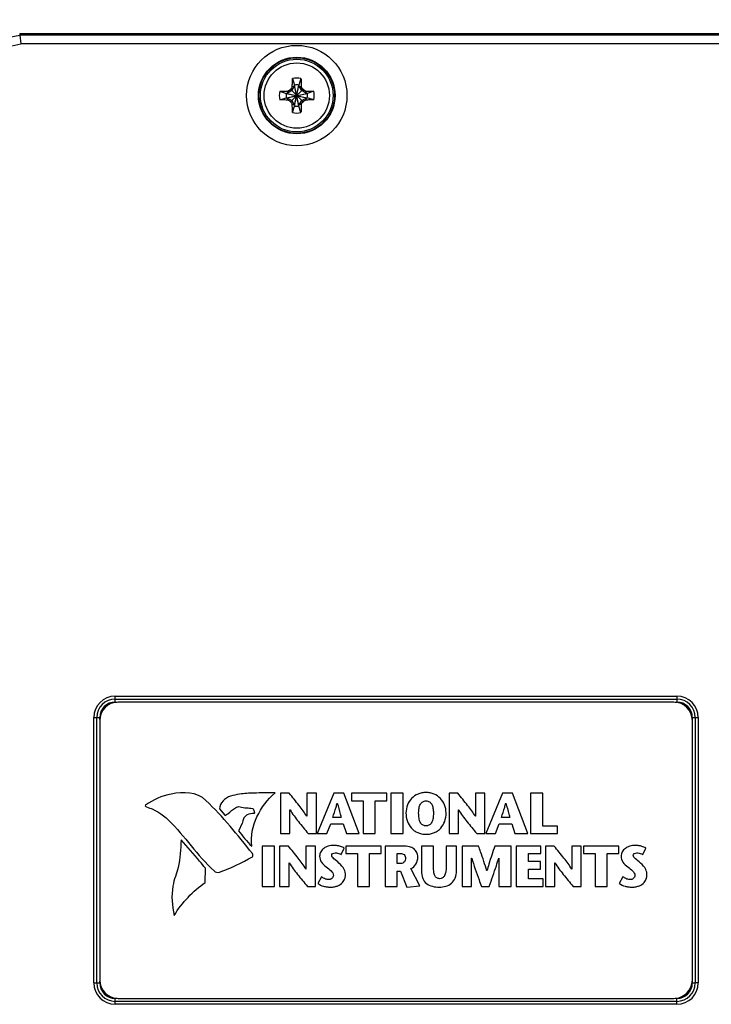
# Model space of a CAD drawing. Header units: inches. Extents: x 0 to 22, y 0 to 17.
# Tile 26 of 32: x 10.3 to 12.6, y 10.1 to 13.5. Entities that reach past the tile are written whole.
import ezdxf

# ---------------------------------------------------------------- set-up
doc = ezdxf.new("R2010")
doc.units = ezdxf.units.IN
doc.header["$LTSCALE"] = 1.21
doc.header["$MEASUREMENT"] = 0
doc.layers.get('0').update_dxf_attribs({"linetype": 'CONTINUOUS'})
doc.layers.add('DIMENSIONS', color=7, linetype='CONTINUOUS')
doc.styles.get("Standard").update_dxf_attribs({"font": 'txt', "width": 0.8})
doc.dimstyles.new('DIMSTYLE_1', dxfattribs={"dimtxt": 0.125, "dimasz": 0.18, "dimexe": 0.18, "dimexo": 0.0625, "dimgap": 0.09, "dimtad": 0, "dimtih": 1, "dimtoh": 1, "dimdec": 3, "dimzin": 4, "dimdsep": 46, "dimtxsty": 'STANDARD', "dimblk": '_FILLED', "dimblk1": '_FILLED', "dimblk2": '_FILLED', "dimcen": 0.09, "dimadec": 0, "dimazin": 0, "dimtp": 0.01, "dimtm": 0.01, "dimtfac": 1, "dimtdec": 3, "dimtofl": 0, "dimtmove": 0, "dimatfit": 3, "dimldrblk": '_FILLED', "dimfxl": 1, "dimtolj": 1, "dimtzin": 4, "dimarcsym": 0})

# ---------------------------------------------------------------- blocks, each defined once
blk = doc.blocks.new('_FILLED')
at = {"color": 0, "linetype": 'BYBLOCK'}
blk.add_solid([(0, 0), (-1, 0.174), (-1, -0.174)], dxfattribs=at)
blk = doc.blocks.new('*D9')
at = {"layer": 'DIMENSIONS', "color": 2, "linetype": 'CONTINUOUS'}
for p, q in [((8.3461, 10.3627), (8.3461, 14.2912)), ((13.8828, 12.5702), (13.8828, 14.2912)), ((8.3461, 14.1662), (10.4412, 14.1662)), ((13.8828, 14.1662), (11.9912, 14.1662))]:
    blk.add_line(p, q, dxfattribs=at)
at = {"layer": 'DIMENSIONS', "color": 2, "linetype": 'CONTINUOUS', "xscale": 0.18, "yscale": 0.18, "zscale": 0.18, "rotation": 180}
blk.add_blockref('_FILLED', (8.3461, 14.1662), dxfattribs=at)
at = {"layer": 'DIMENSIONS', "color": 2, "linetype": 'CONTINUOUS', "xscale": 0.18, "yscale": 0.18, "zscale": 0.18}
blk.add_blockref('_FILLED', (13.8828, 14.1662), dxfattribs=at)
at = {"layer": 'DIMENSIONS', "color": 2, "linetype": 'CONTINUOUS', "insert": (11.2162, 14.2287), "char_height": 0.125, "width": 1.425, "attachment_point": 2, "line_spacing_factor": 0.9}
blk.add_mtext('5.537{\\Ftxt.shx;\\W1.000000;\\H0.125000; }[140.63]', dxfattribs=at)

msp = doc.modelspace()

# ---------------------------------------------------------------- linework, layer by layer
at = {"color": 7, "linetype": 'CONTINUOUS'}
for p, q in [((10.2847, 13.416), (13.0448, 13.416)), ((10.2847, 13.416), (10.2853, 13.4101)), ((13.4428, 13.4101), (10.2853, 13.4101)), ((10.2853, 13.4101), (10.2884, 13.3801)), ((13.4428, 13.3801), (10.2884, 13.3801)), ((11.2056, 13.2636), (11.2125, 13.2416)), ((11.234, 13.2636), (11.2271, 13.2416)), ((11.1967, 13.2249), (11.1995, 13.2265)), ((11.1995, 13.2265), (11.201, 13.2293)), ((11.1995, 13.1859), (11.2401, 13.2265)), ((11.2401, 13.1859), (11.1995, 13.2265)), ((11.2125, 13.2387), (11.2033, 13.2227)), ((11.2045, 13.2352), (11.2125, 13.2387)), ((11.2125, 13.1708), (11.2271, 13.2416)), ((11.2125, 13.2416), (11.2125, 13.2387)), ((11.2271, 13.1708), (11.2125, 13.2416)), ((11.2125, 13.1737), (11.2271, 13.2387)), ((11.2271, 13.1737), (11.2125, 13.2387)), ((11.2271, 13.2387), (11.2271, 13.2416)), ((11.2363, 13.2227), (11.2271, 13.2387)), ((11.2271, 13.2387), (11.2351, 13.2352)), ((11.2385, 13.2293), (11.2401, 13.2265)), ((11.2401, 13.2265), (11.2429, 13.2249)), ((11.1624, 13.2204), (11.1844, 13.2135)), ((11.1624, 13.1919), (11.1844, 13.1989)), ((11.1844, 13.1989), (11.2552, 13.2135)), ((11.1873, 13.2135), (11.1844, 13.2135)), ((11.1844, 13.2135), (11.2552, 13.1989)), ((11.1844, 13.1989), (11.1873, 13.1989)), ((11.2033, 13.2227), (11.1873, 13.2135)), ((11.1908, 13.2215), (11.1873, 13.2135)), ((11.1873, 13.1989), (11.2523, 13.2135)), ((11.1873, 13.2135), (11.2523, 13.1989)), ((11.1908, 13.1909), (11.1873, 13.1989)), ((11.1873, 13.1989), (11.2033, 13.1897)), ((11.2523, 13.2135), (11.2363, 13.2227)), ((11.2363, 13.1897), (11.2523, 13.1989)), ((11.2488, 13.2215), (11.2523, 13.2135)), ((11.2523, 13.1989), (11.2488, 13.1909)), ((11.2552, 13.2135), (11.2523, 13.2135)), ((11.2523, 13.1989), (11.2552, 13.1989)), ((11.2772, 13.2204), (11.2552, 13.2135)), ((11.2772, 13.1919), (11.2552, 13.1989)), ((11.1995, 13.1859), (11.1967, 13.1874)), ((11.201, 13.1831), (11.1995, 13.1859)), ((11.2033, 13.1897), (11.2125, 13.1737)), ((11.2125, 13.1737), (11.2045, 13.1772)), ((11.2056, 13.1488), (11.2125, 13.1708)), ((11.2125, 13.1737), (11.2125, 13.1708)), ((11.2271, 13.1737), (11.2363, 13.1897)), ((11.2351, 13.1772), (11.2271, 13.1737)), ((11.2271, 13.1708), (11.2271, 13.1737)), ((11.234, 13.1488), (11.2271, 13.1708)), ((11.2401, 13.1859), (11.2385, 13.1831)), ((11.2429, 13.1874), (11.2401, 13.1859)), ((10.6068, 11.1591), (10.6068, 11.1791)), ((10.6068, 11.1791), (12.5028, 11.1791)), ((10.6068, 11.1691), (12.5028, 11.1691)), ((10.6068, 11.1691), (12.5028, 11.1691)), ((12.5028, 11.1791), (12.5028, 11.1591)), ((10.6068, 11.1591), (10.6132, 11.1591)), ((12.4928, 11.1592), (10.6168, 11.1592)), ((12.4964, 11.1591), (12.5028, 11.1591)), ((10.5349, 10.2112), (10.5349, 11.1072)), ((10.5349, 11.1072), (10.5549, 11.1072)), ((10.5449, 10.2112), (10.5449, 11.1072)), ((10.5449, 10.2112), (10.5449, 11.1072)), ((10.5549, 11.1008), (10.5549, 11.1072)), ((12.5547, 11.1072), (12.5747, 11.1072)), ((12.5547, 11.1072), (12.5547, 11.1008)), ((12.5647, 11.1072), (12.5647, 10.2112)), ((12.5647, 11.1072), (12.5647, 10.2112)), ((12.5747, 11.1072), (12.5747, 10.2112)), ((10.5548, 11.0972), (10.5548, 10.2212)), ((12.5548, 10.2212), (12.5548, 11.0972)), ((11.1646, 10.8517), (11.1646, 10.7155)), ((11.1943, 10.8517), (11.1646, 10.8517)), ((11.2535, 10.8517), (11.2535, 10.7737)), ((11.2858, 10.8517), (11.2535, 10.8517)), ((11.2858, 10.7155), (11.2858, 10.8517)), ((11.3445, 10.8517), (11.2891, 10.7155)), ((11.379, 10.8517), (11.3445, 10.8517)), ((11.4307, 10.7155), (11.379, 10.8517)), ((11.4045, 10.8517), (11.4045, 10.8262)), ((11.5241, 10.8517), (11.4045, 10.8517)), ((11.5241, 10.8262), (11.5241, 10.8517)), ((11.5373, 10.8517), (11.5373, 10.7155)), ((11.5784, 10.8517), (11.5373, 10.8517)), ((11.5784, 10.7155), (11.5784, 10.8517)), ((11.7634, 10.8517), (11.7336, 10.8517)), ((11.7336, 10.8517), (11.7336, 10.7155)), ((11.8548, 10.8517), (11.8225, 10.8517)), ((11.8225, 10.8517), (11.8225, 10.7737)), ((11.8548, 10.7155), (11.8548, 10.8517)), ((11.9136, 10.8517), (11.8581, 10.7155)), ((11.948, 10.8517), (11.9136, 10.8517)), ((11.9998, 10.7155), (11.948, 10.8517)), ((12.0499, 10.8517), (12.0089, 10.8517)), ((12.0089, 10.8517), (12.0089, 10.7155)), ((12.0499, 10.741), (12.0499, 10.8517)), ((11.3562, 10.8182), (11.3566, 10.8182)), ((11.4045, 10.8262), (11.4438, 10.8262)), ((11.4438, 10.8262), (11.4438, 10.7155)), ((11.4848, 10.7155), (11.4848, 10.8262)), ((11.4848, 10.8262), (11.5241, 10.8262)), ((11.9252, 10.8182), (11.9257, 10.8182)), ((10.9588, 10.7986), (10.9769, 10.7772)), ((11.1969, 10.7155), (11.1969, 10.7953)), ((11.1969, 10.7953), (11.1973, 10.7953)), ((11.2535, 10.7737), (11.2531, 10.7737)), ((11.3698, 10.7696), (11.3412, 10.7696)), ((11.7659, 10.7953), (11.7663, 10.7953)), ((11.7659, 10.7155), (11.7659, 10.7953)), ((11.8225, 10.7737), (11.8221, 10.7737)), ((11.9389, 10.7696), (11.9103, 10.7696)), ((11.3212, 10.7155), (11.3342, 10.748)), ((11.3342, 10.748), (11.3765, 10.748)), ((11.3765, 10.748), (11.3871, 10.7155)), ((11.8902, 10.7155), (11.9033, 10.748)), ((11.9033, 10.748), (11.9455, 10.748)), ((11.9455, 10.748), (11.9562, 10.7155)), ((12.0998, 10.741), (12.0499, 10.741)), ((12.0998, 10.7155), (12.0998, 10.741)), ((11.1646, 10.7155), (11.1969, 10.7155)), ((11.2584, 10.7155), (11.2858, 10.7155)), ((11.2891, 10.7155), (11.3212, 10.7155)), ((11.3871, 10.7155), (11.4307, 10.7155)), ((11.4438, 10.7155), (11.4848, 10.7155)), ((11.5373, 10.7155), (11.5784, 10.7155)), ((11.7336, 10.7155), (11.7659, 10.7155)), ((11.8274, 10.7155), (11.8548, 10.7155)), ((11.8581, 10.7155), (11.8902, 10.7155)), ((11.9562, 10.7155), (11.9998, 10.7155)), ((12.0089, 10.7155), (12.0998, 10.7155)), ((11.1033, 10.6733), (11.1033, 10.5372)), ((11.1444, 10.6733), (11.1033, 10.6733)), ((11.1444, 10.5372), (11.1444, 10.6733)), ((11.1619, 10.6733), (11.1619, 10.5372)), ((11.1916, 10.6733), (11.1619, 10.6733)), ((11.2508, 10.6733), (11.2508, 10.5953)), ((11.2831, 10.6733), (11.2508, 10.6733)), ((11.2831, 10.5372), (11.2831, 10.6733)), ((11.3696, 10.6451), (11.3801, 10.6665)), ((11.3852, 10.6733), (11.3852, 10.6479)), ((11.5048, 10.6733), (11.3852, 10.6733)), ((11.5048, 10.6479), (11.5048, 10.6733)), ((11.5788, 10.6733), (11.5181, 10.6733)), ((11.5181, 10.6733), (11.5181, 10.5372)), ((11.6815, 10.6733), (11.6404, 10.6733)), ((11.6404, 10.6733), (11.6404, 10.5901)), ((11.6815, 10.6021), (11.6815, 10.6733)), ((11.7593, 10.6733), (11.7239, 10.6733)), ((11.7239, 10.6733), (11.7239, 10.6027)), ((11.7593, 10.591), (11.7593, 10.6733)), ((11.8332, 10.6733), (11.7776, 10.6733)), ((11.7776, 10.6733), (11.7776, 10.5372)), ((11.9428, 10.6733), (11.8883, 10.6733)), ((11.9428, 10.5372), (11.9428, 10.6733)), ((12.0429, 10.6733), (11.9603, 10.6733)), ((11.9603, 10.6733), (11.9603, 10.5372)), ((12.0429, 10.6479), (12.0429, 10.6733)), ((12.0885, 10.6733), (12.0587, 10.6733)), ((12.0587, 10.6733), (12.0587, 10.5372)), ((12.1799, 10.6733), (12.1476, 10.6733)), ((12.1476, 10.6733), (12.1476, 10.5953)), ((12.1799, 10.5372), (12.1799, 10.6733)), ((12.3069, 10.6733), (12.1873, 10.6733)), ((12.1873, 10.6733), (12.1873, 10.6479)), ((12.3069, 10.6479), (12.3069, 10.6733)), ((12.3873, 10.6451), (12.3978, 10.6665)), ((11.3852, 10.6479), (11.4245, 10.6479)), ((11.4245, 10.6479), (11.4245, 10.5372)), ((11.4655, 10.6479), (11.5048, 10.6479)), ((11.4655, 10.5372), (11.4655, 10.6479)), ((11.5591, 10.6479), (11.57, 10.6479)), ((11.5591, 10.6144), (11.5591, 10.6479)), ((12.0013, 10.6479), (12.0429, 10.6479)), ((12.0013, 10.621), (12.0013, 10.6479)), ((12.1873, 10.6479), (12.2266, 10.6479)), ((12.2266, 10.6479), (12.2266, 10.5372)), ((12.2676, 10.6479), (12.3069, 10.6479)), ((12.2676, 10.5372), (12.2676, 10.6479)), ((11.1942, 10.5372), (11.1942, 10.6169)), ((11.1942, 10.6169), (11.1946, 10.6169)), ((11.5708, 10.6144), (11.5591, 10.6144)), ((11.8099, 10.6325), (11.8103, 10.6325)), ((11.8099, 10.5372), (11.8099, 10.6325)), ((11.9013, 10.6325), (11.9017, 10.6325)), ((11.9017, 10.6325), (11.9017, 10.5372)), ((12.042, 10.621), (12.0013, 10.621)), ((12.042, 10.5955), (12.042, 10.621)), ((12.091, 10.6169), (12.0914, 10.6169)), ((12.091, 10.5372), (12.091, 10.6169)), ((10.9108, 10.5508), (10.9114, 10.5988)), ((11.2508, 10.5953), (11.2504, 10.5953)), ((11.3029, 10.5698), (11.2905, 10.5473)), ((11.5591, 10.5887), (11.5698, 10.5887)), ((11.5591, 10.5372), (11.5591, 10.5887)), ((11.5698, 10.5887), (11.5914, 10.5348)), ((11.6354, 10.5393), (11.6052, 10.5977)), ((11.8614, 10.5895), (11.8611, 10.5895)), ((12.0013, 10.5955), (12.042, 10.5955)), ((12.0013, 10.5626), (12.0013, 10.5955)), ((12.1476, 10.5953), (12.1472, 10.5953)), ((12.3206, 10.5698), (12.3081, 10.5473)), ((11.1033, 10.5372), (11.1444, 10.5372)), ((11.1619, 10.5372), (11.1942, 10.5372)), ((11.2556, 10.5372), (11.2831, 10.5372)), ((11.4245, 10.5372), (11.4655, 10.5372)), ((11.5181, 10.5372), (11.5591, 10.5372)), ((11.5914, 10.5348), (11.6354, 10.5393)), ((11.7776, 10.5372), (11.8099, 10.5372)), ((11.8432, 10.5372), (11.869, 10.5372)), ((11.9017, 10.5372), (11.9428, 10.5372)), ((11.9603, 10.5372), (12.0513, 10.5372)), ((12.0513, 10.5626), (12.0013, 10.5626)), ((12.0513, 10.5372), (12.0513, 10.5626)), ((12.0587, 10.5372), (12.091, 10.5372)), ((12.1525, 10.5372), (12.1799, 10.5372)), ((12.2266, 10.5372), (12.2676, 10.5372)), ((10.5349, 10.2112), (10.5549, 10.2112)), ((10.5549, 10.2112), (10.5549, 10.2176)), ((12.5547, 10.2176), (12.5547, 10.2112)), ((12.5547, 10.2112), (12.5647, 10.2112)), ((12.5647, 10.2112), (12.5647, 10.2112)), ((12.5747, 10.2112), (12.5647, 10.2112)), ((10.6068, 10.1393), (10.6068, 10.1593)), ((10.6132, 10.1593), (10.6068, 10.1593)), ((12.5028, 10.1493), (10.6068, 10.1493)), ((12.5028, 10.1493), (10.6068, 10.1493)), ((12.5028, 10.1393), (10.6068, 10.1393)), ((10.6168, 10.1592), (12.4928, 10.1592)), ((12.5028, 10.1593), (12.4964, 10.1593)), ((12.5028, 10.1393), (12.5028, 10.1593))]:
    msp.add_line(p, q, dxfattribs=at)
for radius in [0.1693, 0.1293, 0.1276, 0.1226, 0.1102]:
    msp.add_circle((11.2198, 13.2062), radius, dxfattribs=at)
for centre, radius, start, end in [((9.9546, 14.9818), 1.6061, 257.9947, 281.8799), ((9.9546, 14.9818), 1.6361, 258.7034, 281.7701), ((11.2198, 13.2062), 0.0591, 76.0607, 103.9393), ((11.2198, 13.2062), 0.0297, 129.0984, 140.9016), ((13.0869, 12.1311), 2.1823, 149.6067, 149.7872), ((11.2198, 13.2062), 0.0361, 78.3738, 101.6262), ((9.4256, 12.1737), 2.0979, 30.2091, 30.3969), ((11.2198, 13.2062), 0.0297, 39.0984, 50.9016), ((11.2198, 13.2062), 0.0591, 166.0607, 193.9393), ((11.2198, 13.2062), 0.0361, 168.3738, 191.6262), ((12.2523, 11.412), 2.0979, 120.2091, 120.3969), ((10.1447, 11.3391), 2.1823, 59.6067, 59.7872), ((11.2198, 13.2062), 0.0361, 348.3738, 11.6262), ((11.2198, 13.2062), 0.0591, 346.0607, 13.9393), ((12.2949, 15.0733), 2.1823, 239.6067, 239.7872), ((11.2198, 13.2062), 0.0297, 219.0984, 230.9016), ((13.014, 14.2387), 2.0979, 210.2091, 210.3969), ((11.2198, 13.2062), 0.0361, 258.3738, 281.6262), ((9.3527, 14.2813), 2.1823, 329.6067, 329.7872), ((11.2198, 13.2062), 0.0297, 309.0984, 320.9016), ((10.1873, 15.0004), 2.0979, 300.2091, 300.3969), ((11.2198, 13.2062), 0.0591, 256.0607, 283.9393), ((10.6068, 11.1072), 0.0719, 90, 180), ((10.6068, 11.1072), 0.0619, 90, 180), ((10.6068, 11.1072), 0.0619, 90, 180), ((12.5028, 11.1072), 0.0719, 0, 90), ((12.5028, 11.1072), 0.0619, 0, 90), ((12.5028, 11.1072), 0.0619, 0, 90), ((10.6168, 11.0972), 0.062, 90, 180), ((10.6068, 11.1072), 0.0519, 90, 180), ((12.4928, 11.0972), 0.062, 0, 90), ((12.5028, 11.1072), 0.0519, 0, 90), ((10.6068, 10.2112), 0.0719, 180, 270), ((10.6068, 10.2112), 0.0619, 180, 270), ((10.6068, 10.2112), 0.0619, 180, 270), ((10.6168, 10.2212), 0.062, 180, 270), ((10.6068, 10.2112), 0.0519, 180, 270), ((12.4928, 10.2212), 0.062, 270, 360), ((12.5028, 10.2112), 0.0719, 270, 360), ((12.5028, 10.2112), 0.0619, 270, 360), ((12.5028, 10.2112), 0.0619, 270, 360), ((12.5028, 10.2112), 0.0519, 270, 360)]:
    msp.add_arc(centre, radius, start, end, dxfattribs=at)
for points, knots in [([(11.2045, 13.2352), (11.2046, 13.24), (11.2048, 13.2472), (11.2052, 13.2567), (11.2054, 13.2613), (11.2056, 13.2636)], [0, 0, 0, 0, 0.511683, 0.759539, 1, 1, 1, 1]), ([(11.234, 13.2636), (11.2342, 13.2613), (11.2344, 13.2567), (11.2348, 13.2472), (11.235, 13.24), (11.2351, 13.2352)], [0, 0, 0, 0, 0.240461, 0.488317, 1, 1, 1, 1]), ([(11.1624, 13.2204), (11.1646, 13.2206), (11.1693, 13.2208), (11.1787, 13.2212), (11.1859, 13.2214), (11.1908, 13.2215)], [0, 0, 0, 0, 0.240462, 0.488319, 1, 1, 1, 1]), ([(11.1908, 13.1909), (11.1859, 13.191), (11.1787, 13.1912), (11.1693, 13.1916), (11.1646, 13.1918), (11.1624, 13.1919)], [0, 0, 0, 0, 0.511683, 0.759539, 1, 1, 1, 1]), ([(11.2488, 13.2215), (11.2537, 13.2214), (11.2608, 13.2212), (11.2703, 13.2208), (11.2749, 13.2206), (11.2772, 13.2204)], [0, 0, 0, 0, 0.511683, 0.759539, 1, 1, 1, 1]), ([(11.2772, 13.1919), (11.2749, 13.1918), (11.2703, 13.1916), (11.2608, 13.1912), (11.2537, 13.191), (11.2488, 13.1909)], [0, 0, 0, 0, 0.240461, 0.488317, 1, 1, 1, 1]), ([(11.2056, 13.1488), (11.2054, 13.151), (11.2052, 13.1557), (11.2048, 13.1651), (11.2046, 13.1723), (11.2045, 13.1772)], [0, 0, 0, 0, 0.240461, 0.488317, 1, 1, 1, 1]), ([(11.2351, 13.1772), (11.235, 13.1723), (11.2348, 13.1651), (11.2344, 13.1557), (11.2342, 13.151), (11.234, 13.1488)], [0, 0, 0, 0, 0.511683, 0.759539, 1, 1, 1, 1]), ([(10.9958, 10.8415), (10.9863, 10.8388), (10.9688, 10.8277), (10.9594, 10.8085), (10.9588, 10.7986)], [0, 0, 0, 0, 0.496883, 1, 1, 1, 1]), ([(11.1463, 10.8526), (11.1225, 10.8524), (11.0827, 10.8529), (11.0321, 10.8506), (11.006, 10.8444), (10.9958, 10.8415)], [0, 0, 0, 0, 0.471091, 0.788847, 1, 1, 1, 1]), ([(11.0676, 10.6735), (11.0633, 10.7066), (11.079, 10.7761), (11.1212, 10.8302), (11.1463, 10.8526)], [0, 0, 0, 0, 0.497293, 1, 1, 1, 1]), ([(11.2531, 10.7737), (11.2461, 10.7869), (11.2258, 10.8127), (11.2055, 10.838), (11.1943, 10.8517)], [0, 0, 0, 0, 0.459789, 1, 1, 1, 1]), ([(11.7237, 10.7851), (11.7237, 10.7947), (11.7201, 10.8128), (11.7057, 10.8351), (11.6876, 10.8477), (11.6704, 10.8531), (11.656, 10.8545), (11.6416, 10.8531), (11.6244, 10.8477), (11.6063, 10.8351), (11.5919, 10.8128), (11.5883, 10.7947), (11.5883, 10.7851)], [0, 0, 0, 0, 0.124958, 0.249916, 0.374873, 0.437352, 0.499831, 0.562352, 0.624873, 0.749916, 0.874958, 1, 1, 1, 1]), ([(11.8221, 10.7737), (11.8152, 10.7869), (11.7949, 10.8127), (11.7745, 10.838), (11.7634, 10.8517)], [0, 0, 0, 0, 0.459732, 1, 1, 1, 1]), ([(10.9769, 10.7772), (10.9805, 10.7783), (10.9939, 10.7853), (11.0033, 10.7978), (11.0132, 10.8028)], [0, 0, 0, 0, 0.251756, 1, 1, 1, 1]), ([(11.0285, 10.8057), (11.0353, 10.8031), (11.0495, 10.8016), (11.0636, 10.802), (11.0701, 10.8002)], [0, 0, 0, 0, 0.522635, 1, 1, 1, 1]), ([(11.0701, 10.8002), (11.0735, 10.7993), (11.0757, 10.7919), (11.0762, 10.7876), (11.0771, 10.7832), (11.0763, 10.7832)], [0, 0, 0, 0, 0.567394, 0.867669, 1, 1, 1, 1]), ([(11.3412, 10.7696), (11.3449, 10.7813), (11.3504, 10.7974), (11.355, 10.8137), (11.3562, 10.8182)], [0, 0, 0, 0, 0.723558, 1, 1, 1, 1]), ([(11.3566, 10.8182), (11.3597, 10.8058), (11.3642, 10.7896), (11.3688, 10.7735), (11.3698, 10.7696)], [0, 0, 0, 0, 0.759426, 1, 1, 1, 1]), ([(11.6311, 10.7851), (11.6311, 10.7912), (11.632, 10.8023), (11.6364, 10.8152), (11.6429, 10.8222), (11.6497, 10.8251), (11.656, 10.8259), (11.6623, 10.8251), (11.6691, 10.8222), (11.6756, 10.8152), (11.68, 10.8023), (11.6809, 10.7912), (11.6809, 10.7851)], [0, 0, 0, 0, 0.125094, 0.250188, 0.375283, 0.43783, 0.500377, 0.56283, 0.625283, 0.750188, 0.875094, 1, 1, 1, 1]), ([(11.9103, 10.7696), (11.9139, 10.7813), (11.9194, 10.7974), (11.924, 10.8137), (11.9252, 10.8182)], [0, 0, 0, 0, 0.72359, 1, 1, 1, 1]), ([(11.9257, 10.8182), (11.9287, 10.8058), (11.9332, 10.7896), (11.9378, 10.7735), (11.9389, 10.7696)], [0, 0, 0, 0, 0.759402, 1, 1, 1, 1]), ([(11.0763, 10.7832), (11.0681, 10.7835), (11.0551, 10.7825), (11.0422, 10.7711), (11.0389, 10.7631), (11.0378, 10.7587)], [0, 0, 0, 0, 0.493843, 0.725062, 1, 1, 1, 1]), ([(11.1973, 10.7953), (11.2053, 10.7814), (11.2258, 10.7547), (11.2472, 10.729), (11.2584, 10.7155)], [0, 0, 0, 0, 0.476922, 1, 1, 1, 1]), ([(11.5883, 10.7851), (11.5883, 10.775), (11.5915, 10.7558), (11.6029, 10.7365), (11.6159, 10.7249), (11.6275, 10.7183), (11.6386, 10.7148), (11.6483, 10.7134), (11.656, 10.713), (11.6637, 10.7134), (11.6734, 10.7148), (11.6845, 10.7183), (11.6961, 10.7249), (11.7091, 10.7365), (11.7205, 10.7558), (11.7237, 10.775), (11.7237, 10.7851)], [0, 0, 0, 0, 0.125, 0.25, 0.3125, 0.375, 0.4375, 0.46875, 0.5, 0.53125, 0.5625, 0.625, 0.6875, 0.75, 0.875, 1, 1, 1, 1]), ([(11.6809, 10.7851), (11.6809, 10.7787), (11.6801, 10.7669), (11.6766, 10.7552), (11.6721, 10.7484), (11.6678, 10.7445), (11.6634, 10.7425), (11.6594, 10.7417), (11.656, 10.7415), (11.6527, 10.7417), (11.6486, 10.7425), (11.6442, 10.7445), (11.6399, 10.7484), (11.6354, 10.7552), (11.6319, 10.7669), (11.6311, 10.7787), (11.6311, 10.7851)], [0, 0, 0, 0, 0.125, 0.25, 0.3125, 0.375, 0.4375, 0.46875, 0.5, 0.53125, 0.5625, 0.625, 0.6875, 0.75, 0.875, 1, 1, 1, 1]), ([(11.7663, 10.7953), (11.7743, 10.7814), (11.7948, 10.7547), (11.8162, 10.729), (11.8274, 10.7155)], [0, 0, 0, 0, 0.476954, 1, 1, 1, 1]), ([(10.8296, 10.6942), (10.8282, 10.663), (10.8255, 10.6209), (10.8138, 10.5806), (10.8102, 10.5705)], [0, 0, 0, 0, 0.745915, 1, 1, 1, 1]), ([(10.9114, 10.5988), (10.905, 10.6068), (10.8782, 10.6389), (10.8504, 10.6703), (10.8296, 10.6942)], [0, 0, 0, 0, 0.243653, 1, 1, 1, 1]), ([(11.2504, 10.5953), (11.2434, 10.6086), (11.2231, 10.6344), (11.2027, 10.6597), (11.1916, 10.6733)], [0, 0, 0, 0, 0.45979, 1, 1, 1, 1]), ([(11.3801, 10.6665), (11.3761, 10.669), (11.3683, 10.6721), (11.3583, 10.6745), (11.3507, 10.6755), (11.3435, 10.6758), (11.3352, 10.6752), (11.3236, 10.6727), (11.3109, 10.6667), (11.2996, 10.6547), (11.2969, 10.6442), (11.2969, 10.6391)], [0, 0, 0, 0, 0.137544, 0.2402, 0.297698, 0.358749, 0.450024, 0.537745, 0.701239, 0.851236, 1, 1, 1, 1]), ([(11.6282, 10.637), (11.6282, 10.6421), (11.6263, 10.6525), (11.6156, 10.665), (11.5988, 10.6722), (11.5859, 10.6733), (11.5788, 10.6733)], [0, 0, 0, 0, 0.22459, 0.440468, 0.688895, 1, 1, 1, 1]), ([(11.8611, 10.5895), (11.8549, 10.6111), (11.8455, 10.6391), (11.8356, 10.6668), (11.8332, 10.6733)], [0, 0, 0, 0, 0.764325, 1, 1, 1, 1]), ([(11.8883, 10.6733), (11.8813, 10.6531), (11.8717, 10.6254), (11.8635, 10.5972), (11.8614, 10.5895)], [0, 0, 0, 0, 0.729298, 1, 1, 1, 1]), ([(12.1472, 10.5953), (12.1403, 10.6086), (12.12, 10.6344), (12.0996, 10.6597), (12.0885, 10.6733)], [0, 0, 0, 0, 0.459723, 1, 1, 1, 1]), ([(12.3978, 10.6665), (12.3938, 10.669), (12.386, 10.6721), (12.376, 10.6745), (12.3684, 10.6755), (12.3612, 10.6758), (12.3529, 10.6752), (12.3413, 10.6727), (12.3285, 10.6667), (12.3172, 10.6547), (12.3145, 10.6442), (12.3145, 10.6391)], [0, 0, 0, 0, 0.137545, 0.240177, 0.297651, 0.358668, 0.449988, 0.537732, 0.701235, 0.851225, 1, 1, 1, 1]), ([(11.2969, 10.6391), (11.2969, 10.6322), (11.3015, 10.617), (11.3136, 10.6079), (11.3194, 10.6027)], [0, 0, 0, 0, 0.468232, 1, 1, 1, 1]), ([(11.3622, 10.6158), (11.3567, 10.6209), (11.3485, 10.6271), (11.3396, 10.6354), (11.3365, 10.642), (11.3406, 10.6494), (11.3465, 10.6502), (11.3496, 10.6502)], [0, 0, 0, 0, 0.433716, 0.583598, 0.696021, 0.82172, 1, 1, 1, 1]), ([(11.3496, 10.6502), (11.3549, 10.6502), (11.362, 10.6491), (11.3683, 10.646), (11.3696, 10.6451)], [0, 0, 0, 0, 0.765643, 1, 1, 1, 1]), ([(11.57, 10.6479), (11.5741, 10.6479), (11.5841, 10.6462), (11.5871, 10.6359), (11.5871, 10.6311)], [0, 0, 0, 0, 0.460853, 1, 1, 1, 1]), ([(11.6052, 10.5977), (11.6117, 10.6008), (11.6246, 10.6117), (11.6282, 10.6283), (11.6282, 10.637)], [0, 0, 0, 0, 0.452886, 1, 1, 1, 1]), ([(12.3145, 10.6391), (12.3145, 10.6322), (12.3192, 10.617), (12.3312, 10.6079), (12.3371, 10.6027)], [0, 0, 0, 0, 0.468174, 1, 1, 1, 1]), ([(12.3799, 10.6158), (12.3743, 10.6209), (12.3662, 10.6271), (12.3573, 10.6354), (12.3541, 10.642), (12.3583, 10.6494), (12.3641, 10.6502), (12.3672, 10.6502)], [0, 0, 0, 0, 0.433798, 0.583708, 0.696152, 0.821814, 1, 1, 1, 1]), ([(12.3672, 10.6502), (12.3726, 10.6502), (12.3797, 10.6491), (12.3859, 10.646), (12.3873, 10.6451)], [0, 0, 0, 0, 0.765643, 1, 1, 1, 1]), ([(11.1946, 10.6169), (11.2025, 10.6031), (11.2231, 10.5764), (11.2445, 10.5507), (11.2556, 10.5372)], [0, 0, 0, 0, 0.476939, 1, 1, 1, 1]), ([(11.3194, 10.6027), (11.3247, 10.5981), (11.3347, 10.5914), (11.3434, 10.5801), (11.3434, 10.5745)], [0, 0, 0, 0, 0.556242, 1, 1, 1, 1]), ([(11.384, 10.5749), (11.384, 10.5816), (11.3807, 10.5979), (11.3689, 10.6095), (11.3622, 10.6158)], [0, 0, 0, 0, 0.422355, 1, 1, 1, 1]), ([(11.5871, 10.6311), (11.5871, 10.6272), (11.5842, 10.6184), (11.5753, 10.6144), (11.5708, 10.6144)], [0, 0, 0, 0, 0.46842, 1, 1, 1, 1]), ([(11.7025, 10.5632), (11.6989, 10.5632), (11.6914, 10.5646), (11.6843, 10.574), (11.6818, 10.587), (11.6815, 10.5967), (11.6815, 10.6021)], [0, 0, 0, 0, 0.218594, 0.418051, 0.670787, 1, 1, 1, 1]), ([(11.7239, 10.6027), (11.7239, 10.597), (11.7233, 10.5869), (11.7195, 10.5739), (11.7124, 10.565), (11.7057, 10.5632), (11.7025, 10.5632)], [0, 0, 0, 0, 0.344916, 0.607367, 0.810136, 1, 1, 1, 1]), ([(11.8103, 10.6325), (11.8176, 10.6079), (11.8286, 10.5761), (11.8404, 10.5446), (11.8432, 10.5372)], [0, 0, 0, 0, 0.762692, 1, 1, 1, 1]), ([(11.869, 10.5372), (11.8775, 10.5603), (11.8889, 10.5918), (11.8988, 10.6239), (11.9013, 10.6325)], [0, 0, 0, 0, 0.732415, 1, 1, 1, 1]), ([(12.0914, 10.6169), (12.0994, 10.6031), (12.1199, 10.5764), (12.1413, 10.5507), (12.1525, 10.5372)], [0, 0, 0, 0, 0.476908, 1, 1, 1, 1]), ([(12.3371, 10.6027), (12.3424, 10.5981), (12.3524, 10.5913), (12.361, 10.5801), (12.361, 10.5745)], [0, 0, 0, 0, 0.556157, 1, 1, 1, 1]), ([(12.4017, 10.5749), (12.4017, 10.5816), (12.3983, 10.5979), (12.3866, 10.6095), (12.3799, 10.6158)], [0, 0, 0, 0, 0.422355, 1, 1, 1, 1]), ([(10.8102, 10.5705), (10.8065, 10.5601), (10.7953, 10.5171), (10.7985, 10.4714), (10.806, 10.4392)], [0, 0, 0, 0, 0.251121, 1, 1, 1, 1]), ([(11.2905, 10.5473), (11.2961, 10.5428), (11.3066, 10.5381), (11.3195, 10.5357), (11.3273, 10.5349), (11.3359, 10.5347), (11.3465, 10.5355), (11.3609, 10.5396), (11.3741, 10.5486), (11.3821, 10.5621), (11.384, 10.5711), (11.384, 10.5749)], [0, 0, 0, 0, 0.185574, 0.285026, 0.335816, 0.386925, 0.506394, 0.606847, 0.769472, 0.901074, 1, 1, 1, 1]), ([(11.3434, 10.5745), (11.3434, 10.5704), (11.3389, 10.5619), (11.3256, 10.5593), (11.3132, 10.5625), (11.3061, 10.5674), (11.3029, 10.5698)], [0, 0, 0, 0, 0.24473, 0.487143, 0.757747, 1, 1, 1, 1]), ([(11.6404, 10.5901), (11.6404, 10.5813), (11.6424, 10.5652), (11.6611, 10.539), (11.6856, 10.5348), (11.7006, 10.5348)], [0, 0, 0, 0, 0.283839, 0.513442, 1, 1, 1, 1]), ([(11.7006, 10.5348), (11.7149, 10.5348), (11.7384, 10.5403), (11.757, 10.5658), (11.7593, 10.5823), (11.7593, 10.591)], [0, 0, 0, 0, 0.472299, 0.710339, 1, 1, 1, 1]), ([(12.3081, 10.5473), (12.3138, 10.5428), (12.3243, 10.5381), (12.3371, 10.5357), (12.345, 10.5349), (12.3536, 10.5347), (12.3642, 10.5355), (12.3786, 10.5396), (12.3918, 10.5486), (12.3997, 10.5621), (12.4017, 10.5711), (12.4017, 10.5749)], [0, 0, 0, 0, 0.185647, 0.285098, 0.335881, 0.386981, 0.506438, 0.606882, 0.769494, 0.901084, 1, 1, 1, 1]), ([(12.361, 10.5745), (12.361, 10.5704), (12.3566, 10.5619), (12.3433, 10.5593), (12.3309, 10.5625), (12.3238, 10.5674), (12.3206, 10.5698)], [0, 0, 0, 0, 0.244663, 0.487003, 0.757778, 1, 1, 1, 1])]:
    msp.add_open_spline(points, degree=3, knots=knots, dxfattribs=at)
for points in [[(10.7961, 10.849), (10.7633, 10.843), (10.7365, 10.8299), (10.7088, 10.811)], [(10.9133, 10.8273), (10.8824, 10.8571), (10.8375, 10.8565), (10.7961, 10.849)], [(10.7088, 10.811), (10.7075, 10.8102), (10.708, 10.8072), (10.7103, 10.8065)], [(10.7103, 10.8065), (10.7393, 10.7975), (10.7652, 10.7823), (10.7868, 10.761)], [(11.0702, 10.6478), (11.019, 10.7121), (10.9717, 10.7711), (10.9133, 10.8273)], [(11.0132, 10.8028), (11.0179, 10.8052), (11.0237, 10.8076), (11.0285, 10.8057)], [(10.7868, 10.761), (10.8429, 10.7058), (10.8829, 10.6423), (10.9412, 10.5892)], [(11.0378, 10.7587), (11.0346, 10.7467), (11.0288, 10.7356), (11.0231, 10.7246)], [(11.0231, 10.7246), (11.0385, 10.7081), (11.0501, 10.6878), (11.0676, 10.6735)], [(10.9591, 10.5853), (10.9979, 10.5996), (11.0339, 10.6167), (11.0703, 10.6374)], [(11.0703, 10.6374), (11.072, 10.6384), (11.0722, 10.6453), (11.0702, 10.6478)], [(10.9412, 10.5892), (10.9451, 10.5857), (10.9529, 10.583), (10.9591, 10.5853)], [(10.806, 10.4392), (10.8324, 10.4829), (10.8692, 10.5212), (10.9108, 10.5508)]]:
    msp.add_open_spline(points, degree=3, dxfattribs=at)

# ---------------------------------------------------------------- dimensions: what is measured, and where the dimension line sits
at = {"layer": 'DIMENSIONS', "color": 2, "linetype": 'CONTINUOUS'}
dim = msp.add_linear_dim(base=(8.3461, 14.1662), p1=(13.8828, 12.5702), p2=(8.3461, 10.3627), angle=180, dimstyle='DIMSTYLE_1', dxfattribs=at)
dim.commit()
dim.dimension.update_dxf_attribs({"geometry": '*D9', "text_midpoint": (11.0662, 14.1662), "dimtype": 160})

doc.saveas('drawing.dxf')
